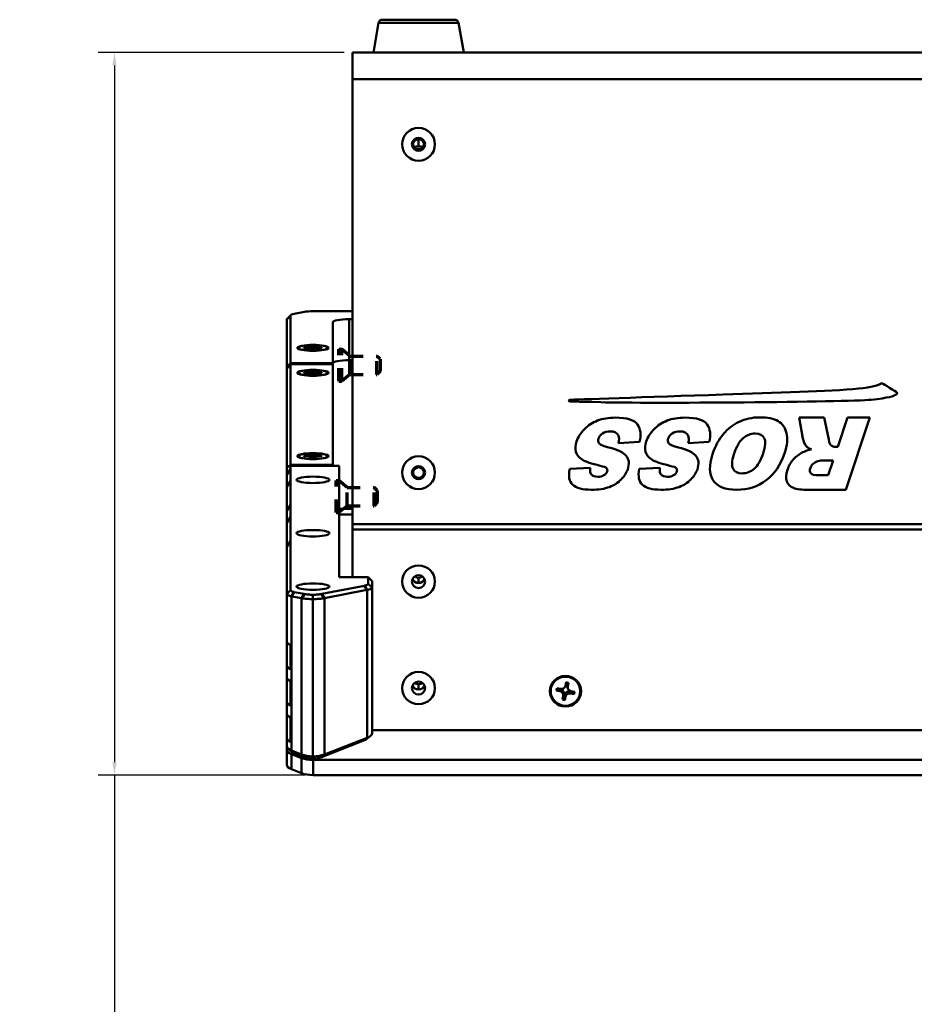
# Model space of a CAD drawing. Header units: inches. Extents: x 8.7 to 68.4, y -2.3 to 39.9.
# Tile 92 of 118: x 37.3 to 44.1, y 31.3 to 38.8. Entities that reach past the tile are written whole.
import ezdxf

# ---------------------------------------------------------------- set-up
doc = ezdxf.new("R2010")
doc.units = ezdxf.units.IN
doc.header["$MEASUREMENT"] = 0
doc.linetypes.add('DOUBLE_DASH_CHAIN', pattern=[1.2403, 0.6614, -0.0827, 0.1654, -0.0827, 0.1654, -0.0827])
for name, color, linetype, lineweight in [('Dimensions(ROSSANSI)', 7, 'Continuous', 25), ('Phantom Lines(ANSI)', 7, 'DOUBLE_DASH_CHAIN', 70), ('Visible Edges(ROSSANSI)', 7, 'Continuous', 50), ('Visible Tangent Edges(ROSSANSI)', 7, 'Continuous', 50)]:
    doc.layers.add(name, color=color, linetype=linetype, lineweight=lineweight)
doc.styles.add('DEFAULT-ROSSANSI', font='arial.ttf')
doc.dimstyles.new('DEFAULT-ROSSANSI', dxfattribs={"dimtxt": 1, "dimasz": 0.098425, "dimexe": 0.125, "dimexo": 0.0625, "dimgap": 0.031496, "dimtad": 0, "dimtih": 1, "dimtoh": 1, "dimrnd": 1e-08, "dimzin": 0, "dimdsep": 46, "dimtxsty": 'DEFAULT-ROSSANSI', "dimcen": 0.09, "dimdle": 0.393701, "dimclrd": 7, "dimclre": 7, "dimclrt": 179, "dimadec": 0, "dimazin": 0, "dimtfac": 1, "dimtofl": 0, "dimtmove": 0, "dimatfit": 3, "dimfxl": 1, "dimtolj": 1, "dimtzin": 0, "dimlwd": 25, "dimlwe": 25, "dimarcsym": 0})

# ---------------------------------------------------------------- blocks, each defined once
blk = doc.blocks.new('*D7')
at = {"layer": 'Defpoints', "color": 0}
for p in [(38.0282, 38.5146), (39.8391, 38.5146), (39.541, 33.0129)]:
    blk.add_point(p, dxfattribs=at)
at = {"layer": 'Dimensions(ROSSANSI)', "color": 7, "lineweight": 25}
for p, q in [((39.7766, 38.5146), (37.9032, 38.5146)), ((38.0282, 38.4162), (38.0282, 33.1113)), ((39.4785, 33.0129), (37.9032, 33.0129)), ((38.0282, 33.0129), (38.0282, 31.0328))]:
    blk.add_line(p, q, dxfattribs=at)
at = {"layer": 'Dimensions(ROSSANSI)', "color": 7}
for points in [[(38.0118, 38.4162), (38.0446, 38.4162), (38.0282, 38.5146)], [(38.0118, 33.1113), (38.0446, 33.1113), (38.0282, 33.0129)]]:
    blk.add_solid(points, dxfattribs=at)
at = {"layer": 'Dimensions(ROSSANSI)', "color": 179, "lineweight": 25, "insert": (37.3873, 23.7707), "char_height": 1, "attachment_point": 1, "rotation": 90, "style": 'DEFAULT-ROSSANSI'}
blk.add_mtext('\\A1;5.50 [139.7]', dxfattribs=at)

msp = doc.modelspace()

# ---------------------------------------------------------------- linework, layer by layer
at = {"layer": 'Phantom Lines(ANSI)', "ltscale": 0.12156}
for p, q in [((39.7372, 36.0112), (39.7372, 36.2552)), ((39.7592, 36.0112), (39.7592, 36.2552)), ((39.7152, 35.0112), (39.7152, 35.2552)), ((39.7372, 35.0112), (39.7372, 35.2552))]:
    msp.add_line(p, q, dxfattribs=at)
at = {"layer": 'Phantom Lines(ANSI)', "ltscale": 0.006893}
for p, q in [((39.7372, 36.2552), (39.7592, 36.2552)), ((39.7372, 36.0112), (39.7592, 36.0112)), ((39.7152, 35.2552), (39.7372, 35.2552)), ((39.7152, 35.0112), (39.7372, 35.0112))]:
    msp.add_line(p, q, dxfattribs=at)
at = {"layer": 'Phantom Lines(ANSI)', "ltscale": 0.025543}
for p, q in [((39.8202, 36.2022), (39.7592, 36.2552)), ((39.8202, 36.0642), (39.7592, 36.0112)), ((39.7982, 35.2022), (39.7372, 35.2552)), ((39.7982, 35.0642), (39.7372, 35.0112))]:
    msp.add_line(p, q, dxfattribs=at)
at = {"layer": 'Phantom Lines(ANSI)', "ltscale": 0.068708}
for p, q in [((39.8202, 36.0642), (39.8202, 36.2022)), ((40.0262, 36.0642), (40.0262, 36.2022)), ((39.7982, 35.0642), (39.7982, 35.2022)), ((40.0042, 35.0642), (40.0042, 35.2022))]:
    msp.add_line(p, q, dxfattribs=at)
at = {"layer": 'Phantom Lines(ANSI)', "ltscale": 0.065308}
for p, q in [((39.8202, 36.2022), (40.0262, 36.2022)), ((39.8202, 36.0642), (40.0262, 36.0642)), ((39.7982, 35.2022), (40.0042, 35.2022)), ((39.7982, 35.0642), (40.0042, 35.0642))]:
    msp.add_line(p, q, dxfattribs=at)
at = {"layer": 'Phantom Lines(ANSI)', "ltscale": 0.010422}
for p, q in [((40.0497, 36.1787), (40.0262, 36.2022)), ((40.0497, 36.0876), (40.0262, 36.0642)), ((40.0277, 35.1787), (40.0042, 35.2022)), ((40.0277, 35.0876), (40.0042, 35.0642))]:
    msp.add_line(p, q, dxfattribs=at)
at = {"layer": 'Phantom Lines(ANSI)', "ltscale": 0.045336}
for p, q in [((40.0497, 36.1787), (40.0497, 36.0876)), ((40.0277, 35.1787), (40.0277, 35.0876))]:
    msp.add_line(p, q, dxfattribs=at)
at = {"layer": 'Visible Edges(ROSSANSI)'}
for p, q in [((40.0686, 38.7646), (40.6171, 38.7646)), ((40.0391, 38.7398), (39.9994, 38.5146)), ((40.6467, 38.7398), (40.6864, 38.5146)), ((39.8391, 38.3108), (39.8391, 38.5146)), ((39.8391, 38.5146), (62.2591, 38.5146)), ((39.8391, 34.9225), (39.8391, 38.3108)), ((39.371, 36.516), (39.3415, 36.4877)), ((39.3692, 36.1481), (39.3692, 36.5125)), ((39.397, 36.5253), (39.4738, 36.5399)), ((39.541, 36.5451), (39.8391, 36.5451)), ((39.3392, 36.4831), (39.3392, 36.1244)), ((39.6892, 36.1481), (39.6892, 36.4606)), ((39.8142, 36.4844), (39.8391, 36.4844)), ((39.4348, 36.2551), (39.4283, 36.2623)), ((39.4707, 36.2642), (39.4707, 36.2676)), ((39.4707, 36.2676), (39.4982, 36.2676)), ((39.4707, 36.2676), (39.473, 36.2642)), ((39.4982, 36.2642), (39.4707, 36.2642)), ((39.5302, 36.2737), (39.5302, 36.2789)), ((39.5302, 36.2789), (39.5482, 36.2789)), ((39.5302, 36.2582), (39.5302, 36.2582)), ((39.5302, 36.2529), (39.5302, 36.2581)), ((39.5482, 36.2529), (39.5302, 36.2529)), ((39.5482, 36.2789), (39.5482, 36.2737)), ((39.5482, 36.2582), (39.5482, 36.2582)), ((39.5482, 36.2581), (39.5482, 36.2529)), ((39.5802, 36.2676), (39.6077, 36.2676)), ((39.6077, 36.2642), (39.5802, 36.2642)), ((39.6054, 36.2642), (39.6077, 36.2676)), ((39.6077, 36.2676), (39.6077, 36.2642)), ((39.6436, 36.2551), (39.6501, 36.2623)), ((39.3692, 36.1481), (39.3392, 36.1244)), ((39.3392, 36.1073), (39.3692, 36.1424)), ((39.3692, 36.1424), (39.3692, 36.1481)), ((39.3692, 36.1481), (39.6892, 36.1481)), ((39.3692, 35.3752), (39.3692, 36.1424)), ((39.6892, 36.1424), (39.3692, 36.1424)), ((39.6892, 36.1424), (39.6892, 36.1481)), ((39.6892, 35.3752), (39.6892, 36.1424)), ((39.8391, 36.1722), (39.8142, 36.1722)), ((39.3392, 36.1244), (39.3392, 36.1073)), ((39.3392, 36.1073), (39.3392, 35.3515)), ((39.4348, 36.0651), (39.4283, 36.0724)), ((39.4707, 36.0743), (39.4707, 36.0777)), ((39.4707, 36.0777), (39.4982, 36.0777)), ((39.4707, 36.0777), (39.473, 36.0743)), ((39.4982, 36.0743), (39.4707, 36.0743)), ((39.5302, 36.0838), (39.5302, 36.089)), ((39.5302, 36.089), (39.5482, 36.089)), ((39.5302, 36.0683), (39.5302, 36.0682)), ((39.5302, 36.063), (39.5302, 36.0682)), ((39.5482, 36.063), (39.5302, 36.063)), ((39.5482, 36.089), (39.5482, 36.0838)), ((39.5482, 36.0683), (39.5482, 36.0682)), ((39.5482, 36.0682), (39.5482, 36.063)), ((39.5802, 36.0777), (39.6077, 36.0777)), ((39.6077, 36.0743), (39.5802, 36.0743)), ((39.6054, 36.0743), (39.6077, 36.0777)), ((39.6077, 36.0777), (39.6077, 36.0743)), ((39.6436, 36.0651), (39.6501, 36.0724)), ((43.2393, 35.7363), (43.268, 35.5767)), ((43.4305, 35.7363), (43.2393, 35.7363)), ((43.4648, 35.568), (43.4305, 35.7363)), ((43.608, 35.7363), (43.5333, 35.5127)), ((43.594, 35.1853), (43.7779, 35.7363)), ((43.7779, 35.7363), (43.608, 35.7363)), ((41.8657, 35.54), (42.0245, 35.5497)), ((42.3961, 35.54), (42.5548, 35.5497)), ((43.5333, 35.5127), (43.5184, 35.5127)), ((39.4348, 35.4309), (39.4283, 35.4381)), ((39.4707, 35.44), (39.4707, 35.4434)), ((39.4707, 35.4434), (39.4982, 35.4434)), ((39.4707, 35.4434), (39.473, 35.44)), ((39.4982, 35.44), (39.4707, 35.44)), ((39.5302, 35.4495), (39.5302, 35.4547)), ((39.5302, 35.4547), (39.5482, 35.4547)), ((39.5302, 35.434), (39.5302, 35.434)), ((39.5302, 35.4287), (39.5302, 35.4339)), ((39.5482, 35.4287), (39.5302, 35.4287)), ((39.5482, 35.4547), (39.5482, 35.4495)), ((39.5482, 35.434), (39.5482, 35.434)), ((39.5482, 35.4339), (39.5482, 35.4287)), ((39.5802, 35.4434), (39.6077, 35.4434)), ((39.6077, 35.44), (39.5802, 35.44)), ((39.6054, 35.44), (39.6077, 35.4434)), ((39.6077, 35.4434), (39.6077, 35.44)), ((39.6436, 35.4309), (39.6501, 35.4381)), ((43.4272, 35.4086), (43.4986, 35.4086)), ((43.4986, 35.4086), (43.4612, 35.2966)), ((39.3692, 35.3752), (39.3392, 35.3515)), ((39.3392, 35.3515), (39.3392, 35.293)), ((39.3392, 35.293), (39.3692, 35.3492)), ((39.3692, 35.3674), (39.3692, 35.3752)), ((39.3692, 35.3752), (39.6892, 35.3752)), ((39.7392, 35.3674), (39.3692, 35.3674)), ((39.3692, 35.3492), (39.3692, 35.3674)), ((39.3692, 35.3492), (39.3692, 35.2579)), ((39.6892, 35.3674), (39.6892, 35.3752)), ((39.7392, 34.5191), (39.7392, 35.3674)), ((41.6501, 35.3528), (41.4935, 35.3438)), ((42.1804, 35.3528), (42.0233, 35.3438)), ((39.3392, 35.2016), (39.3392, 35.293)), ((39.3692, 35.2579), (39.3392, 35.2016)), ((39.3692, 35.0752), (39.3692, 35.2579)), ((43.4612, 35.2966), (43.3868, 35.2966)), ((39.3392, 35.2016), (39.3392, 35.0189)), ((43.312, 35.1853), (43.594, 35.1853)), ((39.3392, 35.0189), (39.3692, 35.0752)), ((39.3392, 34.9275), (39.3392, 35.0189)), ((39.3692, 35.0752), (39.3692, 34.9838)), ((39.3692, 34.9838), (39.3392, 34.9275)), ((39.3692, 34.8011), (39.3692, 34.9838)), ((39.3392, 34.9275), (39.3392, 34.7448)), ((39.8391, 34.8838), (39.8391, 34.9225)), ((39.8391, 34.5191), (39.8391, 34.8838)), ((39.3392, 34.7448), (39.3692, 34.8011)), ((39.3692, 34.8011), (39.3692, 34.421)), ((39.3392, 34.3915), (39.3392, 34.7448)), ((39.7392, 34.5191), (39.9592, 34.5191)), ((39.9592, 34.4695), (39.9592, 34.5191)), ((39.9592, 34.5191), (39.9892, 34.4897)), ((39.9892, 34.4897), (39.9892, 34.4401)), ((39.6075, 34.3923), (39.9311, 34.4551)), ((39.9494, 34.4226), (39.6258, 34.3597)), ((39.9892, 34.4401), (39.9892, 33.3318)), ((39.3392, 34.0354), (39.3392, 34.3915)), ((39.4526, 34.3597), (39.3789, 34.374)), ((39.3972, 34.4066), (39.4709, 34.3923)), ((39.5392, 33.1556), (39.5392, 34.3529)), ((39.3392, 34.0354), (39.3392, 33.8513)), ((39.3692, 33.8196), (39.3692, 34.0037)), ((39.3392, 33.7592), (39.3392, 33.8513)), ((39.3392, 33.7592), (39.3392, 33.575)), ((39.3692, 33.5433), (39.3692, 33.7275)), ((41.3922, 33.6573), (41.3961, 33.6745)), ((41.3961, 33.6745), (41.4229, 33.6688)), ((41.4251, 33.6684), (41.424, 33.6634)), ((41.4259, 33.6683), (41.4258, 33.6677)), ((41.4352, 33.6626), (41.4347, 33.6605)), ((41.4583, 33.6853), (41.4592, 33.6871)), ((41.461, 33.6928), (41.4669, 33.7192)), ((41.4626, 33.6936), (41.4634, 33.6951)), ((41.4739, 33.6949), (41.4639, 33.697)), ((41.4669, 33.7192), (41.4845, 33.7154)), ((41.4752, 33.6861), (41.4731, 33.6865)), ((41.4744, 33.6823), (41.4752, 33.6861)), ((41.4845, 33.7154), (41.4752, 33.6861)), ((41.4813, 33.6682), (41.4763, 33.678)), ((41.4845, 33.7154), (41.4786, 33.689)), ((41.4347, 33.6605), (41.3922, 33.6573)), ((41.4191, 33.6515), (41.3922, 33.6573)), ((41.4347, 33.6605), (41.4386, 33.6597)), ((41.4377, 33.5878), (41.4436, 33.6141)), ((41.4553, 33.584), (41.4377, 33.5878)), ((41.4474, 33.6417), (41.4491, 33.6414)), ((41.4483, 33.6263), (41.4582, 33.6242)), ((41.4499, 33.6309), (41.4572, 33.6293)), ((41.4645, 33.638), (41.4553, 33.584)), ((41.4611, 33.6104), (41.4553, 33.584)), ((41.4625, 33.6385), (41.4645, 33.638)), ((41.4645, 33.638), (41.4654, 33.6418)), ((41.4798, 33.6509), (41.4836, 33.6501)), ((41.4836, 33.6501), (41.4841, 33.6521)), ((41.5261, 33.6287), (41.4836, 33.6501)), ((41.4948, 33.653), (41.4951, 33.6545)), ((41.496, 33.648), (41.4972, 33.6535)), ((41.5261, 33.6287), (41.4992, 33.6344)), ((41.5031, 33.6517), (41.5299, 33.6459)), ((41.5299, 33.6459), (41.5261, 33.6287)), ((39.3392, 33.4829), (39.3392, 33.575)), ((39.3392, 33.4829), (39.3392, 33.2987)), ((39.3692, 33.2671), (39.3692, 33.4512)), ((39.3392, 33.2343), (39.3392, 33.2987)), ((39.6258, 33.1699), (39.9526, 33.2973)), ((39.9502, 33.2885), (39.9774, 33.3111)), ((62.1092, 33.3549), (39.9892, 33.3549)), ((39.3392, 33.2067), (39.3392, 33.2343)), ((39.3781, 33.191), (39.3509, 33.2136)), ((39.9314, 33.2779), (39.6046, 33.1505)), ((39.3392, 33.2067), (39.3392, 33.0916)), ((39.3758, 33.1998), (39.4526, 33.1699)), ((39.4526, 33.1423), (39.3758, 33.1722)), ((39.4738, 33.1505), (39.397, 33.1805)), ((62.5574, 33.128), (39.541, 33.128)), ((39.3758, 33.0571), (39.4526, 33.0272)), ((62.5574, 33.0129), (39.541, 33.0129))]:
    msp.add_line(p, q, dxfattribs=at)
for centre, radius in [((40.3429, 37.8157), 0.125), ((40.3429, 37.8157), 0.125), ((40.3429, 37.8157), 0.05), ((40.3429, 37.8157), 0.0406), ((40.3429, 35.3157), 0.125), ((40.3429, 35.3157), 0.125), ((40.3429, 35.3157), 0.05), ((40.3429, 35.3157), 0.0406)]:
    msp.add_circle(centre, radius, dxfattribs=at)
for centre, start, end in [((40.0686, 38.7346), 90, 170), ((40.6171, 38.7346), 10, 90)]:
    msp.add_arc(centre, 0.03, start, end, dxfattribs=at)
for centre, major_axis, ratio, start_param, end_param in [((40.3429, 37.7439), (0.062, 0), 0.939693, 0.998957, 2.142635), ((40.3429, 37.7439), (0.0406, 0), 0.939693, 1.149051, 1.992541), ((39.4642, 36.5125), (-0.095, 0), 0.189952, 5.497787, 6.283185), ((39.541, 36.5271), (0.095, 0), 0.189952, 1.570796, 2.356194), ((39.4642, 36.4831), (-0.125, 0), 0.189952, 6.088483, 6.283185), ((39.8142, 36.4606), (-0.125, 0), 0.189952, 4.712389, 6.283185), ((39.4982, 36.2737), (0.032, 0), 0.189952, 4.712389, 6.283185), ((39.4982, 36.2581), (0.032, 0), 0.189952, 0, 1.570796), ((39.5802, 36.2737), (-0.032, 0), 0.189952, 0, 1.570796), ((39.5802, 36.2581), (-0.032, 0), 0.189952, 4.712389, 6.283185), ((39.8142, 36.1484), (-0.125, 0), 0.189952, 4.712389, 6.283185), ((39.4982, 36.0838), (0.032, 0), 0.189952, 4.712389, 6.283185), ((39.4982, 36.0682), (0.032, 0), 0.189952, 0, 1.570796), ((39.5802, 36.0838), (-0.032, 0), 0.189952, 0, 1.570796), ((39.5802, 36.0682), (-0.032, 0), 0.189952, 4.712389, 6.283185), ((39.4982, 35.4495), (0.032, 0), 0.189952, 4.712389, 6.283185), ((39.4982, 35.4339), (0.032, 0), 0.189952, 0, 1.570796), ((39.5802, 35.4495), (-0.032, 0), 0.189952, 0, 1.570796), ((39.5802, 35.4339), (-0.032, 0), 0.189952, 4.712389, 6.283185), ((40.3429, 34.5244), (0.05, 0), 0.981793, 3.538914, 4.712389), ((40.3429, 34.5552), (0.0406, 0), 0.981793, 3.936961, 5.487817), ((40.3429, 34.5244), (0.05, 0), 0.981793, 4.712389, 5.885864), ((40.407, 34.3045), (-0.0107, -0.2708), 0.312484, 3.747444, 3.79763), ((39.4642, 34.0354), (-0.125, 0), 0.389928, 0, 0.707483), ((39.4642, 33.8513), (-0.125, 0), 0.389928, 0, 0.707483), ((39.4642, 33.7592), (-0.125, 0), 0.389928, 0, 0.707483), ((40.3429, 33.7134), (0.05, 0), 0.981793, 3.538914, 4.712389), ((40.3429, 33.7443), (0.0406, 0), 0.981793, 3.936961, 5.487817), ((40.3429, 33.7134), (0.05, 0), 0.981793, 4.712389, 5.885864), ((41.4298, 33.6995), (0.032, 0), 0.981793, 4.497888, 6.068684), ((41.4169, 33.629), (0.0306, 0.0261), 0.74115, 0.480846, 0.812133), ((41.4123, 33.6332), (0.0377, 0), 0.981793, 0.919222, 1.20483), ((41.4287, 33.7041), (0.0358, -0.0042), 0.704988, 5.870454, 6.164979), ((41.4298, 33.7118), (-0.0377, 0), 0.981793, 2.672366, 2.727269), ((41.5099, 33.6947), (-0.0377, 0), 0.981793, 6.268507, 6.505757), ((41.5089, 33.687), (-0.0358, 0.0042), 0.704988, 6.131893, 6.46318), ((41.5099, 33.6947), (-0.0377, 0), 0.981793, 0.341992, 0.469227), ((41.5099, 33.6824), (-0.032, 0), 0.981793, 6.068684, 7.639481), ((41.4123, 33.6208), (0.032, 0), 0.981793, 6.068684, 7.639481), ((41.4123, 33.6332), (0.0377, 0), 0.981793, 0.341992, 0.799802), ((41.4133, 33.6345), (0.0048, 0.0455), 0.782458, 4.612342, 4.943629), ((41.4123, 33.6332), (0.0377, 0), 0.981793, 6.22015, 6.505757), ((41.4924, 33.616), (-0.0377, 0), 0.981793, 5.631611, 5.917219), ((41.4934, 33.6174), (-0.0048, -0.0455), 0.782458, 4.314142, 4.645429), ((41.4924, 33.6037), (-0.032, 0), 0.981793, 4.497888, 6.068684), ((41.4924, 33.616), (0.0377, 0), 0.981793, 1.912788, 2.370599), ((41.4924, 33.616), (0.0377, 0), 0.981793, 1.507761, 1.793368), ((41.4878, 33.6139), (-0.0258, 0.0335), 0.757458, 5.260146, 5.591432), ((39.4642, 33.575), (-0.125, 0), 0.389928, 0, 0.707483), ((39.4642, 33.4829), (-0.125, 0), 0.389928, 0, 0.707483), ((39.4642, 33.2987), (-0.125, 0), 0.389928, 0, 0.707483), ((39.8642, 33.3041), (-0.095, 0), 0.389928, 2.356194, 2.704348), ((39.8642, 33.3318), (0.125, 0), 0.389928, 5.497787, 6.283185), ((39.4642, 33.2343), (-0.125, 0), 0.389928, 0, 0.785398), ((39.4642, 33.2067), (-0.125, 0), 0.389928, 0, 0.785398), ((39.4642, 33.2067), (-0.095, 0), 0.389928, 0.437245, 0.785398), ((39.541, 33.2043), (0.125, 0), 0.389928, 3.926991, 4.698175), ((39.541, 33.1767), (-0.125, 0), 0.389928, 0.785398, 1.570796), ((39.541, 33.1767), (-0.095, 0), 0.389928, 0.785398, 1.552095), ((39.5374, 33.2043), (0.125, 0), 0.389928, 4.726603, 5.497787), ((39.5374, 33.1767), (-0.095, 0), 0.389928, 1.589501, 2.356194), ((39.4642, 33.0916), (-0.125, 0), 0.389928, 0, 0.785398), ((39.541, 33.0616), (0.125, 0), 0.389928, 3.926991, 4.712389)]:
    msp.add_ellipse(centre, major_axis=major_axis, ratio=ratio, start_param=start_param, end_param=end_param, dxfattribs=at)
for centre, major_axis, ratio in [((39.5392, 36.2659), (0.119, 0), 0.189952), ((39.5392, 36.2659), (0.1125, 0), 0.189952), ((39.5392, 36.076), (-0.119, 0), 0.189952), ((39.5392, 36.076), (0.1125, 0), 0.189952), ((39.5392, 35.4417), (-0.119, 0), 0.189952), ((39.5392, 35.4417), (0.1125, 0), 0.189952), ((39.5392, 35.2609), (0.125, 0), 0.194196), ((39.5392, 34.8544), (0.125, 0), 0.194196), ((40.3429, 34.4864), (0.125, 0), 0.981793), ((40.3429, 34.4864), (-0.125, 0), 0.981793), ((40.3429, 34.4864), (-0.05, 0), 0.981793), ((39.5392, 34.4479), (0.125, 0), 0.194196), ((40.3429, 33.6754), (0.125, 0), 0.981793), ((40.3429, 33.6754), (-0.125, 0), 0.981793), ((41.4611, 33.6516), (0.119, 0), 0.981793), ((41.4611, 33.6516), (-0.1125, 0), 0.981793), ((40.3429, 33.6754), (-0.05, 0), 0.981793)]:
    msp.add_ellipse(centre, major_axis=major_axis, ratio=ratio, dxfattribs=at)
for points, weights in [([(39.4982, 36.2676), (39.5004, 36.2676), (39.5026, 36.2641)], [1, 1.01023075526, 1.01564692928]), ([(39.5302, 36.2582), (39.5302, 36.2729), (39.5302, 36.2737)], [1.02166378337, 1.02045377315, 1]), ([(39.5302, 36.2581), (39.5302, 36.2582), (39.5302, 36.2582)], [1, 1.00123615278, 1.00240201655]), ([(39.5482, 36.2737), (39.5482, 36.2729), (39.5482, 36.2582)], [1, 1.02045377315, 1.02166378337]), ([(39.5482, 36.2582), (39.5482, 36.2582), (39.5482, 36.2581)], [1.00240201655, 1.00123615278, 1]), ([(39.5757, 36.2641), (39.578, 36.2676), (39.5802, 36.2676)], [1.01564692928, 1.01023075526, 1]), ([(39.4982, 36.0777), (39.5004, 36.0777), (39.5026, 36.0742)], [1, 1.01023075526, 1.01564692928]), ([(39.5302, 36.0682), (39.5302, 36.0829), (39.5302, 36.0838)], [1.02166378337, 1.02045377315, 1]), ([(39.5302, 36.0682), (39.5302, 36.0682), (39.5302, 36.0682)], [1, 1.00123615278, 1.00240201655]), ([(39.5482, 36.0838), (39.5482, 36.0829), (39.5482, 36.0682)], [1, 1.02045377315, 1.02166378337]), ([(39.5482, 36.0682), (39.5482, 36.0682), (39.5482, 36.0682)], [1.00240201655, 1.00123615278, 1]), ([(39.5757, 36.0742), (39.578, 36.0777), (39.5802, 36.0777)], [1.01564692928, 1.01023075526, 1]), ([(39.4982, 35.4434), (39.5004, 35.4434), (39.5026, 35.4399)], [1, 1.01023075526, 1.01564692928]), ([(39.5302, 35.434), (39.5302, 35.4487), (39.5302, 35.4495)], [1.02166378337, 1.02045377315, 1]), ([(39.5302, 35.4339), (39.5302, 35.434), (39.5302, 35.434)], [1, 1.00123615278, 1.00240201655]), ([(39.5482, 35.4495), (39.5482, 35.4487), (39.5482, 35.434)], [1, 1.02045377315, 1.02166378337]), ([(39.5482, 35.434), (39.5482, 35.434), (39.5482, 35.4339)], [1.00240201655, 1.00123615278, 1]), ([(39.5757, 35.4399), (39.578, 35.4434), (39.5802, 35.4434)], [1.01564692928, 1.01023075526, 1]), ([(41.4592, 33.6871), (41.4601, 33.6889), (41.461, 33.6928)], [1.02140326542, 1.01903474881, 1]), ([(41.4786, 33.689), (41.4767, 33.6803), (41.4744, 33.6823)], [1, 1.0434797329, 1]), ([(41.4386, 33.6597), (41.428, 33.6496), (41.4191, 33.6515)], [1, 1.0434797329, 1]), ([(41.4436, 33.6141), (41.4455, 33.6229), (41.4478, 33.6456)], [1, 1.0434797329, 1]), ([(41.4654, 33.6418), (41.4631, 33.6192), (41.4611, 33.6104)], [1, 1.0434797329, 1]), ([(41.4992, 33.6344), (41.4903, 33.6363), (41.4798, 33.6509)], [1, 1.0434797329, 1])]:
    msp.add_rational_spline(points, weights, degree=2, dxfattribs=at)
for points, degree in [([(43.8634, 35.995), (43.8438, 35.9813), (43.7937, 35.9662), (43.6918, 35.9562)], 3), ([(43.8724, 35.9953), (43.8676, 35.9982), (43.8634, 35.995), (43.8634, 35.995)], 3), ([(43.9821, 35.9285), (43.9802, 35.9297), (43.8772, 35.9924), (43.8724, 35.9953)], 3), ([(42.6587, 35.9105), (42.0821, 35.8913), (41.5148, 35.8717), (41.4996, 35.8707)], 3), ([(43.6918, 35.9562), (43.4678, 35.9343), (43.059, 35.9238), (42.6587, 35.9105)], 3), ([(43.9737, 35.9081), (43.978, 35.9105), (43.9801, 35.9119), (43.9819, 35.9132)], 3), ([(43.9819, 35.9132), (43.9888, 35.918), (43.9855, 35.9261), (43.9821, 35.9285)], 3), ([(41.4954, 35.8703), (41.4848, 35.8678), (41.4871, 35.8596), (41.4923, 35.8586)], 3), ([(41.4923, 35.8586), (41.5029, 35.8567), (41.5326, 35.8577), (41.7303, 35.8519)], 3), ([(41.4996, 35.8707), (41.4979, 35.8706), (41.4966, 35.8705), (41.4954, 35.8703)], 3), ([(41.7303, 35.8519), (42.0738, 35.8419), (43.6091, 35.8532), (43.7876, 35.8711)], 3), ([(43.7876, 35.8711), (43.9237, 35.8848), (43.9594, 35.9), (43.9737, 35.9081)], 3), ([(41.7058, 35.7121), (41.6672, 35.6973), (41.6337, 35.6755), (41.6053, 35.6468)], 3), ([(42.2361, 35.7121), (42.1975, 35.6973), (42.164, 35.6755), (42.1356, 35.6468)], 3), ([(41.6053, 35.6468), (41.5769, 35.6181), (41.557, 35.5867), (41.5456, 35.5526)], 3), ([(41.712, 35.5755), (41.7169, 35.5899), (41.7274, 35.6027), (41.7437, 35.6136)], 3), ([(42.0245, 35.5497), (42.0379, 35.6033), (42.0331, 35.6475), (42.0101, 35.6823)], 3), ([(42.1356, 35.6468), (42.1072, 35.6181), (42.0873, 35.5867), (42.0759, 35.5526)], 3), ([(42.2423, 35.5755), (42.2472, 35.5899), (42.2577, 35.6027), (42.2741, 35.6136)], 3), ([(42.5548, 35.5497), (42.5682, 35.6033), (42.5634, 35.6475), (42.5404, 35.6823)], 3), ([(41.5456, 35.5526), (41.5359, 35.5237), (41.5342, 35.4975), (41.5404, 35.4741)], 3), ([(41.7177, 35.5385), (41.7093, 35.5494), (41.7074, 35.5617), (41.712, 35.5755)], 3), ([(41.7911, 35.5078), (41.7505, 35.5174), (41.7261, 35.5277), (41.7177, 35.5385)], 3), ([(41.8646, 35.5979), (41.8705, 35.5846), (41.8709, 35.5653), (41.8657, 35.54)], 3), ([(42.0759, 35.5526), (42.0662, 35.5237), (42.0645, 35.4975), (42.0707, 35.4741)], 3), ([(42.248, 35.5385), (42.2396, 35.5494), (42.2377, 35.5617), (42.2423, 35.5755)], 3), ([(42.3214, 35.5078), (42.2809, 35.5174), (42.2564, 35.5277), (42.248, 35.5385)], 3), ([(42.3949, 35.5979), (42.4008, 35.5846), (42.4012, 35.5653), (42.3961, 35.54)], 3), ([(43.268, 35.5767), (43.2716, 35.5543), (43.2826, 35.5271), (43.2976, 35.5135)], 3), ([(43.4812, 35.5255), (43.4744, 35.532), (43.4689, 35.5462), (43.4648, 35.568)], 3), ([(41.5404, 35.4741), (41.5466, 35.4507), (41.5626, 35.4311), (41.5882, 35.4153)], 3), ([(41.9229, 35.4433), (41.9013, 35.4701), (41.8574, 35.4916), (41.7911, 35.5078)], 3), ([(42.0707, 35.4741), (42.077, 35.4507), (42.0929, 35.4311), (42.1185, 35.4153)], 3), ([(42.4532, 35.4433), (42.4316, 35.4701), (42.3877, 35.4916), (42.3214, 35.5078)], 3), ([(43.2682, 35.4714), (43.2409, 35.4576), (43.2171, 35.4396), (43.1967, 35.4174)], 3), ([(43.3349, 35.4932), (43.3078, 35.4874), (43.2856, 35.4801), (43.2682, 35.4714)], 3), ([(43.2976, 35.5135), (43.3048, 35.507), (43.317, 35.4999), (43.3349, 35.4932)], 3), ([(43.5184, 35.5127), (43.503, 35.5127), (43.4906, 35.517), (43.4812, 35.5255)], 3), ([(41.5882, 35.4153), (41.6138, 35.3995), (41.6597, 35.3838), (41.726, 35.3684)], 3), ([(41.9347, 35.3409), (41.9486, 35.3824), (41.9447, 35.4165), (41.9229, 35.4433)], 3), ([(42.1185, 35.4153), (42.1441, 35.3995), (42.1901, 35.3838), (42.2563, 35.3684)], 3), ([(42.4651, 35.3409), (42.479, 35.3824), (42.475, 35.4165), (42.4532, 35.4433)], 3), ([(43.1967, 35.4174), (43.1764, 35.3952), (43.1611, 35.3689), (43.1509, 35.3383)], 3), ([(43.3467, 35.3838), (43.3683, 35.4035), (43.3951, 35.4086), (43.4272, 35.4086)], 3), ([(41.4935, 35.3438), (41.4813, 35.2887), (41.489, 35.2486), (41.516, 35.2234)], 3), ([(41.6584, 35.3007), (41.6489, 35.3115), (41.6462, 35.3289), (41.6501, 35.3528)], 3), ([(41.726, 35.3684), (41.7529, 35.3623), (41.769, 35.3558), (41.7743, 35.3488)], 3), ([(41.7786, 35.326), (41.7747, 35.3144), (41.7666, 35.3046), (41.7543, 35.2965)], 3), ([(41.7743, 35.3488), (41.78, 35.3421), (41.7814, 35.3345), (41.7786, 35.326)], 3), ([(41.8852, 35.2636), (41.9091, 35.2878), (41.9256, 35.3136), (41.9347, 35.3409)], 3), ([(42.0233, 35.3438), (42.0116, 35.2887), (42.0193, 35.2486), (42.0463, 35.2234)], 3), ([(42.1887, 35.3007), (42.1793, 35.3115), (42.1765, 35.3289), (42.1804, 35.3528)], 3), ([(42.2563, 35.3684), (42.2832, 35.3623), (42.2993, 35.3558), (42.3046, 35.3488)], 3), ([(42.3089, 35.326), (42.305, 35.3144), (42.2969, 35.3046), (42.2846, 35.2965)], 3), ([(42.3046, 35.3488), (42.3103, 35.3421), (42.3117, 35.3345), (42.3089, 35.326)], 3), ([(42.4155, 35.2636), (42.4394, 35.2878), (42.4559, 35.3136), (42.4651, 35.3409)], 3), ([(43.1509, 35.3383), (43.1392, 35.3032), (43.1377, 35.2735), (43.1465, 35.249)], 3), ([(43.3285, 35.3109), (43.3205, 35.3204), (43.3194, 35.334), (43.3254, 35.3518)], 3), ([(43.3254, 35.3518), (43.3294, 35.3639), (43.3365, 35.3745), (43.3467, 35.3838)], 3), ([(43.3868, 35.2966), (43.356, 35.2966), (43.3365, 35.3013), (43.3285, 35.3109)], 3), ([(41.795, 35.2064), (41.8313, 35.2203), (41.8613, 35.2393), (41.8852, 35.2636)], 3), ([(42.3253, 35.2064), (42.3616, 35.2203), (42.3917, 35.2393), (42.4155, 35.2636)], 3), ([(43.1465, 35.249), (43.1553, 35.2246), (43.172, 35.2079), (43.1966, 35.1989)], 3), ([(43.1966, 35.1989), (43.2212, 35.1898), (43.2597, 35.1853), (43.312, 35.1853)], 3), ([(41.424, 33.6634), (41.4249, 33.6655), (41.4258, 33.6677)], 2), ([(41.4483, 33.6263), (41.4491, 33.6285), (41.4499, 33.6309)], 2), ([(41.4582, 33.6242), (41.4577, 33.6267), (41.4572, 33.6293)], 2), ([(41.496, 33.648), (41.4954, 33.6505), (41.4948, 33.653)], 2), ([(39.5392, 33.1556), (39.5392, 33.1504), (39.5392, 33.1449), (39.5392, 33.1397)], 3)]:
    msp.add_open_spline(points, degree=degree, dxfattribs=at)
for points, knots in [([(42.0101, 35.6823), (41.9871, 35.717), (41.9306, 35.7344), (41.8406, 35.7344), (41.7894, 35.7344), (41.7445, 35.727), (41.7058, 35.7121)], [26, 26, 26, 26, 27, 27, 27, 28, 28, 28, 28]), ([(42.5404, 35.6823), (42.5174, 35.717), (42.4609, 35.7344), (42.3709, 35.7344), (42.3197, 35.7344), (42.2748, 35.727), (42.2361, 35.7121)], [-28, -28, -28, -28, -27, -27, -27, -26, -26, -26, -26]), ([(43.1285, 35.4613), (43.1492, 35.5236), (43.1543, 35.5754), (43.1439, 35.6169), (43.1334, 35.6583), (43.1119, 35.6886), (43.0794, 35.7078), (43.0468, 35.7269), (43.0008, 35.7365), (42.9413, 35.7365), (42.8829, 35.7365), (42.8303, 35.7254), (42.7838, 35.7032), (42.7372, 35.6811), (42.697, 35.65), (42.663, 35.6102), (42.629, 35.5703), (42.6017, 35.5192), (42.581, 35.4569), (42.5525, 35.3711), (42.5541, 35.3044), (42.5857, 35.2568), (42.6173, 35.2092), (42.677, 35.1854), (42.7647, 35.1854), (42.8503, 35.1854), (42.9251, 35.2096), (42.9891, 35.2581), (43.0531, 35.3066), (43.0996, 35.3743), (43.1285, 35.4613)], [0, 0, 0, 0, 1, 1, 1, 2, 2, 2, 3, 3, 3, 4, 4, 4, 5, 5, 5, 6, 6, 6, 7, 7, 7, 8, 8, 8, 9, 9, 9, 10, 10, 10, 10]), ([(41.7437, 35.6136), (41.76, 35.6246), (41.7799, 35.6301), (41.8032, 35.6301), (41.8345, 35.6301), (41.8549, 35.6194), (41.8646, 35.5979)], [2, 2, 2, 2, 3, 3, 3, 4, 4, 4, 4]), ([(42.2741, 35.6136), (42.2904, 35.6246), (42.3102, 35.6301), (42.3335, 35.6301), (42.3648, 35.6301), (42.3852, 35.6194), (42.3949, 35.5979)], [-4, -4, -4, -4, -3, -3, -3, -2, -2, -2, -2]), ([(42.9659, 35.462), (42.9479, 35.4077), (42.925, 35.3688), (42.8973, 35.3453), (42.8696, 35.3218), (42.8393, 35.3101), (42.8065, 35.3101), (42.7722, 35.3101), (42.7489, 35.3216), (42.7366, 35.3448), (42.7243, 35.3679), (42.7265, 35.4046), (42.7431, 35.4547), (42.7629, 35.5144), (42.7862, 35.5557), (42.8131, 35.5787), (42.8399, 35.6017), (42.8708, 35.6132), (42.9058, 35.6132), (42.9398, 35.6132), (42.9628, 35.6015), (42.9748, 35.578), (42.9867, 35.5545), (42.9838, 35.5158), (42.9659, 35.462)], [0, 0, 0, 0, 1, 1, 1, 2, 2, 2, 3, 3, 3, 4, 4, 4, 5, 5, 5, 6, 6, 6, 7, 7, 7, 8, 8, 8, 8]), ([(41.7543, 35.2965), (41.7419, 35.2884), (41.7263, 35.2844), (41.7073, 35.2844), (41.6842, 35.2844), (41.6679, 35.2898), (41.6584, 35.3007)], [16, 16, 16, 16, 17, 17, 17, 18, 18, 18, 18]), ([(42.2846, 35.2965), (42.2723, 35.2884), (42.2566, 35.2844), (42.2376, 35.2844), (42.2145, 35.2844), (42.1982, 35.2898), (42.1887, 35.3007)], [-18, -18, -18, -18, -17, -17, -17, -16, -16, -16, -16]), ([(41.516, 35.2234), (41.543, 35.1982), (41.5903, 35.1856), (41.6579, 35.1856), (41.713, 35.1856), (41.7587, 35.1925), (41.795, 35.2064)], [11, 11, 11, 11, 12, 12, 12, 13, 13, 13, 13]), ([(42.0463, 35.2234), (42.0734, 35.1982), (42.1207, 35.1856), (42.1883, 35.1856), (42.2433, 35.1856), (42.289, 35.1925), (42.3253, 35.2064)], [-13, -13, -13, -13, -12, -12, -12, -11, -11, -11, -11]), ([(39.3692, 34.421), (39.3692, 34.4208), (39.3692, 34.4206), (39.3692, 34.4202), (39.3692, 34.42), (39.3692, 34.4198)], [6.605733, 6.605733, 6.605733, 6.605733, 6.6138314, 6.6138314, 6.62192981, 6.62192981, 6.62192981, 6.62192981]), ([(39.3692, 34.4198), (39.3692, 34.4187), (39.3697, 34.4176), (39.3718, 34.4152), (39.3738, 34.4139), (39.3765, 34.4126), (39.3789, 34.4115), (39.3819, 34.4104), (39.3882, 34.4086), (39.3913, 34.4078), (39.3948, 34.4071)], [1.5707963, 1.5707963, 1.5707963, 1.5707963, 1.7422161, 1.7422161, 1.9634954, 1.9634954, 1.9634954, 2.1598449, 2.1598449, 2.3192518, 2.3192518, 2.3192518, 2.3192518]), ([(39.9311, 34.4551), (39.9315, 34.4552), (39.932, 34.4553), (39.9328, 34.4554), (39.9332, 34.4555), (39.9336, 34.4556)], [0.78539816, 0.78539816, 0.78539816, 0.78539816, 0.80386952, 0.80386952, 0.82234087, 0.82234087, 0.82234087, 0.82234087]), ([(39.9336, 34.4556), (39.937, 34.4563), (39.9402, 34.4571), (39.9465, 34.4589), (39.9495, 34.46), (39.9519, 34.4612), (39.9546, 34.4624), (39.9566, 34.4638), (39.9587, 34.4662), (39.9592, 34.4672), (39.9592, 34.4683)], [0.8223409, 0.8223409, 0.8223409, 0.8223409, 0.9817477, 0.9817477, 1.1780972, 1.1780972, 1.1780972, 1.3993765, 1.3993765, 1.5707963, 1.5707963, 1.5707963, 1.5707963]), ([(39.9526, 34.4232), (39.952, 34.4231), (39.9515, 34.423), (39.9505, 34.4228), (39.9499, 34.4227), (39.9494, 34.4226)], [-0.82234087, -0.82234087, -0.82234087, -0.82234087, -0.80386952, -0.80386952, -0.78539816, -0.78539816, -0.78539816, -0.78539816]), ([(39.989, 34.4388), (39.9887, 34.4375), (39.9877, 34.4361), (39.9842, 34.4331), (39.9812, 34.4314), (39.9773, 34.4298), (39.9739, 34.4285), (39.9698, 34.4272), (39.9613, 34.425), (39.9571, 34.424), (39.9526, 34.4232)], [-1.5707963, -1.5707963, -1.5707963, -1.5707963, -1.3993765, -1.3993765, -1.1780972, -1.1780972, -1.1780972, -0.9817477, -0.9817477, -0.8223409, -0.8223409, -0.8223409, -0.8223409]), ([(39.9592, 34.4683), (39.9592, 34.4685), (39.9592, 34.4687), (39.9592, 34.4691), (39.9592, 34.4693), (39.9592, 34.4695)], [1.0780778, 1.0780778, 1.0780778, 1.0780778, 1.0861762, 1.0861762, 1.09427461, 1.09427461, 1.09427461, 1.09427461]), ([(39.9892, 34.4401), (39.9892, 34.4399), (39.9892, 34.4397), (39.9891, 34.4393), (39.9891, 34.439), (39.989, 34.4388)], [-1.09427461, -1.09427461, -1.09427461, -1.09427461, -1.0861762, -1.0861762, -1.0780778, -1.0780778, -1.0780778, -1.0780778]), ([(39.3393, 34.3903), (39.3393, 34.3905), (39.3392, 34.3907), (39.3392, 34.3911), (39.3392, 34.3913), (39.3392, 34.3915)], [-6.62192981, -6.62192981, -6.62192981, -6.62192981, -6.6138314, -6.6138314, -6.605733, -6.605733, -6.605733, -6.605733]), ([(39.3758, 34.3746), (39.3713, 34.3755), (39.3671, 34.3764), (39.3585, 34.3786), (39.3544, 34.3799), (39.351, 34.3813), (39.3472, 34.3828), (39.3442, 34.3845), (39.3407, 34.3875), (39.3397, 34.3889), (39.3393, 34.3903)], [-2.3192518, -2.3192518, -2.3192518, -2.3192518, -2.1598449, -2.1598449, -1.9634954, -1.9634954, -1.9634954, -1.7422161, -1.7422161, -1.5707963, -1.5707963, -1.5707963, -1.5707963]), ([(39.3789, 34.374), (39.3784, 34.3741), (39.3779, 34.3742), (39.3768, 34.3744), (39.3763, 34.3745), (39.3758, 34.3746)], [-2.35619449, -2.35619449, -2.35619449, -2.35619449, -2.33772314, -2.33772314, -2.31925178, -2.31925178, -2.31925178, -2.31925178]), ([(39.3948, 34.4071), (39.3952, 34.407), (39.3956, 34.4069), (39.3964, 34.4067), (39.3968, 34.4067), (39.3972, 34.4066)], [2.31925178, 2.31925178, 2.31925178, 2.31925178, 2.33772314, 2.33772314, 2.35619449, 2.35619449, 2.35619449, 2.35619449]), ([(39.4558, 34.3592), (39.4552, 34.3592), (39.4547, 34.3593), (39.4536, 34.3595), (39.4531, 34.3596), (39.4526, 34.3597)], [-4.99447203, -4.99447203, -4.99447203, -4.99447203, -4.98874559, -4.98874559, -4.98301916, -4.98301916, -4.98301916, -4.98301916]), ([(39.5392, 34.3529), (39.5316, 34.353), (39.524, 34.3531), (39.5091, 34.3537), (39.5017, 34.3541), (39.4946, 34.3546), (39.4868, 34.3552), (39.4793, 34.3559), (39.4664, 34.3575), (39.4609, 34.3583), (39.4558, 34.3592)], [-3.1266146, -3.1266146, -3.1266146, -3.1266146, -2.9345826, -2.9345826, -2.7417866, -2.7417866, -2.7417866, -2.5305192, -2.5305192, -2.3561945, -2.3561945, -2.3561945, -2.3561945]), ([(39.4709, 34.3923), (39.4714, 34.3922), (39.4719, 34.3921), (39.473, 34.3919), (39.4735, 34.3918), (39.474, 34.3917)], [4.98301916, 4.98301916, 4.98301916, 4.98301916, 4.98874559, 4.98874559, 4.99447203, 4.99447203, 4.99447203, 4.99447203]), ([(39.474, 34.3917), (39.4779, 34.3909), (39.4822, 34.3902), (39.4922, 34.3888), (39.4981, 34.3882), (39.5042, 34.3877), (39.5098, 34.3873), (39.5156, 34.3869), (39.5274, 34.3864), (39.5333, 34.3863), (39.5392, 34.3863)], [2.3561945, 2.3561945, 2.3561945, 2.3561945, 2.5305192, 2.5305192, 2.7417866, 2.7417866, 2.7417866, 2.9345826, 2.9345826, 3.1227567, 3.1227567, 3.1227567, 3.1227567]), ([(39.5392, 34.3863), (39.5451, 34.3863), (39.551, 34.3864), (39.5627, 34.3869), (39.5686, 34.3873), (39.5742, 34.3877), (39.5803, 34.3882), (39.5862, 34.3888), (39.5962, 34.3902), (39.6004, 34.3909), (39.6043, 34.3917)], [-3.1227567, -3.1227567, -3.1227567, -3.1227567, -2.9345826, -2.9345826, -2.7417866, -2.7417866, -2.7417866, -2.5305192, -2.5305192, -2.3561945, -2.3561945, -2.3561945, -2.3561945]), ([(39.5392, 34.3529), (39.5392, 34.3585), (39.5392, 34.3641), (39.5392, 34.3751), (39.5392, 34.3807), (39.5392, 34.3863)], [0, 0, 0, 0, 0.04775912, 0.04775912, 0.09542868, 0.09542868, 0.09542868, 0.09542868]), ([(39.6226, 34.3592), (39.6175, 34.3583), (39.6119, 34.3575), (39.5991, 34.3559), (39.5916, 34.3552), (39.5838, 34.3546), (39.5767, 34.3541), (39.5693, 34.3537), (39.5544, 34.3531), (39.5468, 34.353), (39.5392, 34.3529)], [2.3561945, 2.3561945, 2.3561945, 2.3561945, 2.5305192, 2.5305192, 2.7417866, 2.7417866, 2.7417866, 2.9345826, 2.9345826, 3.1266146, 3.1266146, 3.1266146, 3.1266146]), ([(39.6043, 34.3917), (39.6049, 34.3918), (39.6054, 34.3919), (39.6065, 34.3921), (39.607, 34.3922), (39.6075, 34.3923)], [-4.89698056, -4.89698056, -4.89698056, -4.89698056, -4.89125412, -4.89125412, -4.88552768, -4.88552768, -4.88552768, -4.88552768]), ([(39.6258, 34.3597), (39.6253, 34.3596), (39.6247, 34.3595), (39.6237, 34.3593), (39.6231, 34.3592), (39.6226, 34.3592)], [4.88552768, 4.88552768, 4.88552768, 4.88552768, 4.89125412, 4.89125412, 4.89698056, 4.89698056, 4.89698056, 4.89698056])]:
    msp.add_open_spline(points, degree=3, knots=knots, dxfattribs=at)
at = {"layer": 'Visible Tangent Edges(ROSSANSI)'}
for p, q in [((40.6467, 38.7398), (40.0391, 38.7398)), ((39.8391, 38.3108), (62.2591, 38.3108)), ((39.3392, 36.4831), (39.3692, 36.5125)), ((39.8142, 36.1722), (39.8142, 36.4844)), ((39.7392, 35.0414), (39.8391, 35.0414)), ((39.8391, 34.9972), (39.7392, 34.9972)), ((39.8391, 34.9225), (62.2591, 34.9225)), ((39.8391, 34.8838), (62.2591, 34.8838)), ((39.3692, 34.421), (39.3392, 34.3915)), ((39.3393, 34.3903), (39.3692, 34.4198)), ((39.9311, 34.4551), (39.9494, 34.4226)), ((39.9526, 34.4232), (39.9336, 34.4556)), ((39.9526, 33.2973), (39.9526, 34.4232)), ((39.9892, 34.4401), (39.9592, 34.4695)), ((39.9592, 34.4683), (39.989, 34.4388)), ((39.3948, 34.4071), (39.3758, 34.3746)), ((39.3758, 33.1998), (39.3758, 34.3746)), ((39.3789, 34.374), (39.3972, 34.4066)), ((39.4709, 34.3923), (39.4526, 34.3597)), ((39.4526, 33.1699), (39.4526, 34.3597)), ((39.4558, 34.3592), (39.474, 34.3917)), ((39.6043, 34.3917), (39.6226, 34.3592)), ((39.6258, 34.3597), (39.6075, 34.3923)), ((39.6258, 33.1699), (39.6258, 34.3597)), ((39.9526, 33.2973), (39.9314, 33.2779)), ((39.3758, 33.1998), (39.397, 33.1805)), ((39.3758, 33.0571), (39.3758, 33.1722)), ((39.4526, 33.1699), (39.4738, 33.1505)), ((39.4526, 33.1423), (39.4526, 33.0272)), ((39.6258, 33.1699), (39.6046, 33.1505)), ((39.541, 33.0129), (39.541, 33.128))]:
    msp.add_line(p, q, dxfattribs=at)
for points in [[(40.3429, 37.8022), (40.3429, 37.8243), (40.3429, 37.8441), (40.3429, 37.8563)], [(40.3429, 37.7657), (40.3429, 37.7686), (40.3429, 37.7717), (40.3429, 37.7751)], [(40.3429, 35.2657), (40.3429, 35.2686), (40.3429, 35.2717), (40.3429, 35.2751)], [(40.3429, 34.4753), (40.3429, 34.4832), (40.3429, 34.4961), (40.3429, 34.5154)], [(40.3429, 33.6643), (40.3429, 33.6723), (40.3429, 33.6851), (40.3429, 33.7044)]]:
    msp.add_open_spline(points, degree=3, dxfattribs=at)

# ---------------------------------------------------------------- dimensions: what is measured, and where the dimension line sits
at = {"layer": 'Dimensions(ROSSANSI)', "color": 7, "lineweight": 25}
dim = msp.add_linear_dim(base=(38.0282, 38.5146), p1=(39.541, 33.0129), p2=(39.8391, 38.5146), angle=90, dimstyle='DEFAULT-ROSSANSI', override={"dimtih": 0, "dimtoh": 0, "dimdec": 2, "dimtp": 0, "dimtm": 0, "dimtdec": 2, "dimatfit": 2}, dxfattribs=at)
dim.commit()
dim.dimension.update_dxf_attribs({"geometry": '*D7', "text_midpoint": (38.0282, 27.386), "dimtype": 160})

doc.saveas('drawing.dxf')
